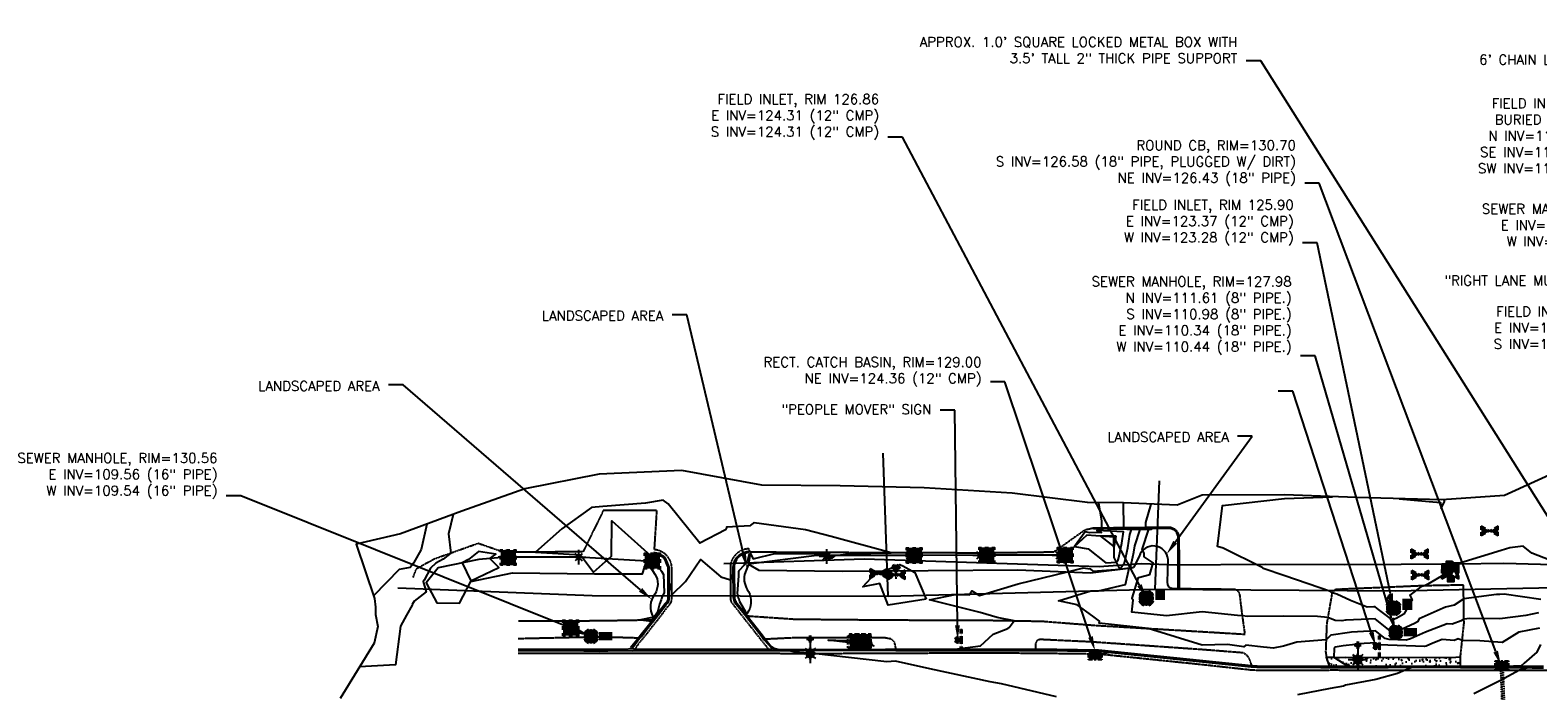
# Model space of a CAD drawing. Header units: feet. Extents: x 351431 to 355879, y 310968 to 329728.
# Tile 202 of 254: x 351440 to 352212, y 326957 to 327295. Entities that reach past the tile are written whole.
import ezdxf

# ---------------------------------------------------------------- set-up
doc = ezdxf.new("R2010")
doc.units = ezdxf.units.FT
doc.header["$MEASUREMENT"] = 0
doc.linetypes.add('D10', pattern=[0.15, 0.1, -0.05])
doc.linetypes.add('D25', pattern=[0.375, 0.25, -0.125])
for name, color, linetype in [('EHYSC', 161, 'Continuous'), ('ELIO-LANDSCAPE', 3, 'Continuous'), ('ELTCH-EG1', 253, 'Continuous'), ('ELTCN-EG1', 251, 'Continuous'), ('ELTNB-EG1', 55, 'Continuous'), ('ELTT', 3, 'Continuous'), ('ELUDC', 153, 'D10'), ('ELUEU', 153, 'UE'), ('ELUG', 153, 'EGASRT'), ('ELYCB-BACK', 5, 'Continuous'), ('ELYCB-FL', 2, 'Continuous'), ('ELYSP', 1, 'D25'), ('ELYSW-BACK', 2, 'Continuous'), ('ESFLJ', 5, 'Continuous'), ('ESFLP', 4, 'Continuous'), ('ESFS', 153, 'Continuous'), ('ESIP', 41, 'Continuous'), ('ESMask', 155, 'Continuous'), ('ESUD', 5, 'Continuous'), ('ESUD-CMP', 13, 'D10'), ('ESUS', 5, 'Continuous'), ('ESUW', 5, 'Continuous'), ('ETFS', 6, 'Continuous'), ('ETIF', 4, 'Continuous'), ('ETIO', 3, 'Continuous'), ('ETU-Unknown', 3, 'Continuous'), ('ETUD', 4, 'Continuous'), ('ETUS', 2, 'Continuous')]:
    doc.layers.add(name, color=color, linetype=linetype)
doc.styles.add('ANNO-TOPO', font='simplex.shx')
doc.styles.add('ROMANSM', font='romansm.shx')
doc.linetypes.add('EGASRT', pattern='A,0.15,-0.07,0.15,-0.04,["G",ROMANSM,S=0.08,R=0,X=-0.005,Y=-0.04],-0.12,0.15,-0.07,0.15,-0.04,[")",ROMANSM,S=0.08,R=0,X=-0.09,Y=-0.04],-0.075', length=1.015)
doc.linetypes.add('UE', pattern='A,0.25,-0.07,0.07,-0.07,0.07,-0.07,0.07,-0.07,0.25,-0.06,["UE",ROMANSM,S=0.08,R=0,X=-0.02,Y=-0.04],-0.175', length=1.225)

# ---------------------------------------------------------------- blocks, each defined once
blk = doc.blocks.new('ESIPOST')
blk.add_lwpolyline([(0.03, 0.03), (0.03, -0.03), (-0.03, -0.03), (-0.03, 0.03), (0.03, 0.03)])
at = {"layer": 'ESMask'}
blk.add_solid([(-0.03, -0.03), (-0.03, 0.03), (0.03, -0.03), (0.03, 0.03)], dxfattribs=at)
blk = doc.blocks.new('ESUFJBOX1')
for points in [[(-0.079, 0.054), (-0.079, 0.079), (-0.054, 0.079)], [(-0.079, -0.018), (-0.079, 0.018)], [(-0.018, 0.079), (0.018, 0.079)], [(0.054, 0.079), (0.079, 0.079), (0.079, 0.054)], [(0.079, 0.018), (0.079, -0.018)], [(-0.079, -0.079), (-0.079, -0.054)], [(-0.054, -0.079), (-0.079, -0.079)], [(0.018, -0.079), (-0.018, -0.079)], [(0.079, -0.054), (0.079, -0.079), (0.054, -0.079)]]:
    blk.add_lwpolyline(points)
at = {"layer": 'ESMask'}
blk.add_solid([(-0.079, -0.079), (-0.079, 0.079), (0.079, -0.079), (0.079, 0.079)], dxfattribs=at)
blk = doc.blocks.new('ESUFJBOX2')
for points in [[(-0.079, 0.054), (-0.079, 0.079), (-0.054, 0.079)], [(-0.079, -0.018), (-0.079, 0.018)], [(-0.052, 0.018), (-0.052, 0.052), (-0.018, 0.052)], [(-0.018, 0.079), (0.018, 0.079)], [(0.018, 0.052), (0.052, 0.052), (0.052, 0.018)], [(0.054, 0.079), (0.079, 0.079), (0.079, 0.054)], [(0.079, 0.018), (0.079, -0.018)], [(-0.079, -0.079), (-0.079, -0.054)], [(-0.054, -0.079), (-0.079, -0.079)], [(-0.052, -0.052), (-0.052, -0.018)], [(-0.018, -0.052), (-0.052, -0.052)], [(0.018, -0.079), (-0.018, -0.079)], [(0.052, -0.018), (0.052, -0.052), (0.018, -0.052)], [(0.079, -0.054), (0.079, -0.079), (0.054, -0.079)]]:
    blk.add_lwpolyline(points)
at = {"layer": 'ESMask'}
blk.add_solid([(-0.079, -0.079), (-0.079, 0.079), (0.079, -0.079), (0.079, 0.079)], dxfattribs=at)
blk = doc.blocks.new('ESUFJBOX3')
for p, q in [((-0.12, 0.062), (-0.096, 0.062)), ((-0.12, 0.042), (-0.12, 0.062)), ((-0.12, 0.008), (-0.12, 0.027)), ((-0.092, 0.042), (-0.092, 0.062)), ((-0.092, 0.008), (-0.092, 0.027)), ((-0.077, 0.062), (-0.053, 0.062)), ((-0.062, 0.042), (-0.062, 0.062)), ((-0.062, 0.008), (-0.062, 0.027)), ((-0.034, 0.062), (-0.01, 0.062)), ((0.01, 0.062), (0.034, 0.062)), ((0.053, 0.062), (0.077, 0.062)), ((0.062, 0.042), (0.062, 0.062)), ((0.062, 0.008), (0.062, 0.027)), ((0.092, 0.042), (0.092, 0.062)), ((0.092, 0.008), (0.092, 0.027)), ((0.096, 0.062), (0.12, 0.062)), ((0.12, 0.042), (0.12, 0.062)), ((0.12, 0.008), (0.12, 0.027)), ((-0.12, -0.027), (-0.12, -0.008)), ((-0.12, -0.062), (-0.12, -0.042)), ((-0.12, -0.062), (-0.096, -0.062)), ((-0.092, -0.027), (-0.092, -0.008)), ((-0.092, -0.062), (-0.092, -0.042)), ((-0.077, -0.062), (-0.053, -0.062)), ((-0.062, -0.027), (-0.062, -0.008)), ((-0.062, -0.062), (-0.062, -0.042)), ((-0.034, -0.062), (-0.01, -0.062)), ((0.01, -0.062), (0.034, -0.062)), ((0.053, -0.062), (0.077, -0.062)), ((0.062, -0.027), (0.062, -0.008)), ((0.062, -0.062), (0.062, -0.042)), ((0.092, -0.027), (0.092, -0.008)), ((0.092, -0.062), (0.092, -0.042)), ((0.096, -0.062), (0.12, -0.062)), ((0.12, -0.027), (0.12, -0.008)), ((0.12, -0.062), (0.12, -0.042))]:
    blk.add_line(p, q)
at = {"layer": 'ESMask'}
blk.add_solid([(-0.12, 0.062), (0.12, 0.062), (-0.12, -0.062), (0.12, -0.062)], dxfattribs=at)
blk = doc.blocks.new('ESILLITE')
at = {"layer": 'ESMask'}
h = blk.add_hatch(color=256, dxfattribs=at)
edge = h.paths.add_edge_path()
edge.add_arc((0, 0), 0.0225, 0, 360)
for p, q in [((-0.016, 0.016), (-0.037, 0.037)), ((0, 0.075), (0, 0.022)), ((0.016, 0.016), (0.038, 0.038)), ((-0.023, 0), (-0.075, 0)), ((-0.016, -0.016), (-0.037, -0.037)), ((0, -0.023), (0, -0.075)), ((0.016, -0.016), (0.037, -0.037)), ((0.022, 0), (0.075, 0))]:
    blk.add_line(p, q)
for start, end in [(145.5453, 169.4253), (100.655, 124.235), (55.8359, 79.345), (10.5782, 34.5257), (190.7354, 214.1926), (235.503, 259.345), (280.655, 304.414), (325.7245, 349.2682)]:
    blk.add_arc((0, 0), 0.0225, start, end)
blk = doc.blocks.new('ESIPUBSIGN')
at = {"layer": 'ESMask'}
h = blk.add_hatch(color=256, dxfattribs=at)
edge = h.paths.add_edge_path()
edge.add_arc((0, 0), 0.03, 90, 450)
for p, q in [((-0.03, 0.105), (-0.045, 0.105)), ((-0.045, 0.105), (-0.045, 0.066)), ((-0.045, 0.038), (-0.045, -0.039)), ((-0.03, 0.105), (-0.03, 0.066)), ((-0.03, 0.038), (-0.03, -0.039)), ((-0.045, -0.067), (-0.045, -0.106)), ((-0.03, -0.106), (-0.045, -0.106)), ((-0.03, -0.067), (-0.03, -0.106))]:
    blk.add_line(p, q)
for start, end in [(144.2314, 216.3563), (17.9702, 107.0495), (253.5383, 340.7883)]:
    blk.add_arc((0, 0), 0.03, start, end)
blk.add_solid([(-0.045, -0.106), (-0.03, -0.106), (-0.045, 0.105), (-0.03, 0.105)], dxfattribs=at)
blk = doc.blocks.new('ESUFMALUM')
for p, q in [((-0.1, -0.148), (-0.05, -0.148)), ((-0.053, -0.095), (-0.035, -0.112)), ((0, -0.03), (0, -0.098)), ((0.053, -0.095), (0.035, -0.112)), ((0.05, -0.148), (0.1, -0.148)), ((-0.035, -0.183), (-0.053, -0.201)), ((0, -0.198), (0, -0.248)), ((0.035, -0.183), (0.053, -0.201))]:
    blk.add_line(p, q)
for centre, radius, start, end in [((0, 0), 0.0295, 153.6503, 206.3497), ((0, 0), 0.0295, 63.6503, 116.3497), ((0, 0), 0.0295, 333.6503, 26.3497), ((0, -0.148), 0.05, 166.7041, 193.2959), ((0, -0.148), 0.05, 121.7041, 148.2959), ((0, 0), 0.0295, 243.6503, 296.3497), ((0, -0.148), 0.05, 76.7041, 103.2959), ((0, -0.148), 0.05, 31.7041, 58.2959), ((0, -0.148), 0.05, 346.7041, 13.2959), ((0, -0.148), 0.05, 211.7041, 238.2959), ((0, -0.148), 0.05, 256.7041, 283.2959), ((0, -0.148), 0.05, 301.7041, 328.2959)]:
    blk.add_arc(centre, radius, start, end)
at = {"layer": 'ESMask'}
for points, const_width in [([(-0.015, 0, 1), (0.015, 0, 1)], 0.0295), ([(-0.025, -0.148, 1), (0.025, -0.148, 1)], 0.05)]:
    blk.add_lwpolyline(points, format="xyb", close=True, dxfattribs=dict(at, const_width=const_width))
blk = doc.blocks.new('ESUDCI')
for p, q in [((-0.068, 0.083), (-0.068, 0.091)), ((-0.068, 0.091), (-0.026, 0.091)), ((-0.068, 0.024), (-0.068, 0.067)), ((-0.06, 0.06), (-0.068, 0.06)), ((-0.063, 0.03), (-0.068, 0.03)), ((-0.068, 0), (-0.068, 0.008)), ((-0.026, 0), (-0.068, 0)), ((-0.026, 0.03), (-0.05, 0.03)), ((-0.023, 0.06), (-0.047, 0.06)), ((0.01, 0.03), (-0.013, 0.03)), ((-0.01, 0.091), (0.01, 0.091)), ((0.013, 0.06), (-0.01, 0.06)), ((0.01, 0), (-0.01, 0)), ((0.047, 0.03), (0.023, 0.03)), ((0.026, 0.091), (0.068, 0.091)), ((0.05, 0.06), (0.026, 0.06)), ((0.068, 0.03), (0.06, 0.03)), ((0.068, 0.06), (0.063, 0.06)), ((0.068, 0.091), (0.068, 0.083)), ((0.068, 0.067), (0.068, 0.024)), ((0.068, 0.008), (0.068, 0)), ((0.068, 0), (0.026, 0))]:
    blk.add_line(p, q)
at = {"layer": 'ESMask'}
blk.add_solid([(-0.068, 0), (-0.068, 0.091), (0.068, 0), (0.068, 0.091)], dxfattribs=at)
blk = doc.blocks.new('ESUFHYDRANT')
at = {"layer": 'ESMask'}
h = blk.add_hatch(color=256, dxfattribs=at)
edge = h.paths.add_edge_path()
edge.add_arc((0, 0), 0.0366, 0, 360)
for p, q in [((-0.034, 0.014), (-0.045, -0.004)), ((0.034, 0.014), (0.045, -0.004)), ((-0.061, -0.029), (-0.072, -0.046)), ((0.001, -0.037), (0.001, -0.06)), ((0.001, -0.09), (0.001, -0.113)), ((0.061, -0.029), (0.072, -0.046))]:
    blk.add_line(p, q)
for start, end in [(113.5027, 198.7163), (341.5234, 67.3915), (244.7963, 295.4434)]:
    blk.add_arc((0, 0), 0.0366, start, end)
blk = doc.blocks.new('ESUSMHOLE')
for radius, start, end in [(0.0738, 110, 160), (0.0492, 155, 205), (0.0492, 65, 115), (0.0738, 20, 70), (0.0492, 335, 25), (0.0738, 200, 250), (0.0492, 245, 295), (0.0738, 290, 340)]:
    blk.add_arc((0, 0), radius, start, end)
at = {"layer": 'ESMask', "const_width": 0.0738}
blk.add_lwpolyline([(-0.037, 0, 1), (0.037, 0, 1)], format="xyb", close=True, dxfattribs=at)
at = {"layer": 'ESMask'}
blk.add_solid([(0.08, -0.041), (0.08, 0.044), (0.219, -0.041), (0.219, 0.044)], dxfattribs=at)
blk = doc.blocks.new('ESUVALVE')
for p, q in [((-0.087, 0.012), (-0.087, 0.049)), ((-0.043, 0.025), (-0.087, 0.049)), ((0.022, -0.012), (-0.022, 0.012)), ((0.022, 0.012), (-0.022, -0.012)), ((0.087, 0.049), (0.043, 0.025)), ((0.087, 0.012), (0.087, 0.049)), ((-0.087, -0.049), (-0.087, -0.012)), ((-0.043, -0.025), (-0.087, -0.049)), ((0.087, -0.049), (0.043, -0.025)), ((0.087, -0.049), (0.087, -0.012))]:
    blk.add_line(p, q)
at = {"layer": 'ESMask'}
blk.add_solid([(-0.087, -0.049), (-0.087, 0.049), (0.087, 0.049), (0.087, -0.049)], dxfattribs=at)
blk = doc.blocks.new('ESUDFI')
for p, q in [((-0.025, 0.012), (-0.012, 0.025)), ((-0.012, -0.012), (0.012, 0.012)), ((0.001, 0.038), (0.013, 0.051)), ((0.024, 0.024), (0.037, 0.037)), ((0.038, 0.001), (0.051, 0.014)), ((-0.051, -0.014), (-0.037, 0)), ((-0.037, -0.037), (-0.024, -0.024)), ((-0.013, -0.051), (0, -0.037)), ((0.013, -0.024), (0.025, -0.012))]:
    blk.add_line(p, q)
for radius, start, end in [(0.0787, 110, 160), (0.0525, 152.8055, 297.8903), (0.0525, 332.8055, 117.8903), (0.0787, 20, 70), (0.0787, 200, 250), (0.0787, 290, 340)]:
    blk.add_arc((0, 0), radius, start, end)
at = {"layer": 'ESMask', "const_width": 0.0787}
blk.add_lwpolyline([(-0.039, 0, 1), (0.039, 0, 1)], format="xyb", close=True, dxfattribs=at)
at = {"layer": 'ESMask', "color": 155}
blk.add_solid([(0.091, -0.018), (0.091, 0.096), (0.193, -0.018), (0.193, 0.096)], dxfattribs=at)

msp = doc.modelspace()

# ---------------------------------------------------------------- hatches: boundary and pattern name
at = {"layer": 'EHYSC'}
h = msp.add_hatch(dxfattribs=at)
h.set_pattern_fill('AR-CONC', color=256, style=0)
h.set_pattern_definition([(50, (352103.912, 326969.58), (7.1726, -0.6275), [0.75, -8.25]), (355, (352103.912, 326969.58), (-1.3875, 7.5219), [0.6, -6.6]), (100.451, (352104.51, 326969.528), (5.7851, 6.8944), [0.6374, -7.0114]), (46.184, (352103.912, 326971.58), (10.6724, -1.6552), [1.125, -12.375]), (96.636, (352104.801, 326971.442), (9.3466, 9.7412), [0.9561, -10.5171]), (351.184, (352103.912, 326971.58), (9.3466, 9.7412), [0.9, -9.9]), (21, (352104.912, 326971.08), (5.96907, -4.0262), [0.75, -8.25]), (326, (352104.912, 326971.08), (2.43315, 7.2515), [0.6, -6.6]), (71.451, (352105.4094, 326970.7445), (8.4022, 3.2253), [0.6374, -7.0114]), (37.5, (352103.912, 326969.58), (0.1216, 3.32894), [0, -6.52, 0, -6.7, 0, -6.625]), (7.5, (352103.912, 326969.58), (2.6307, 3.94412), [0, -3.82, 0, -6.37, 0, -2.525]), (327.5, (352101.682, 326969.58), (5.33822, -0.22555), [0, -2.5, 0, -7.8, 0, -10.35]), (317.5, (352100.682, 326969.58), (5.83186, 1.00105), [0, -3.25, 0, -5.18, 0, -7.35])])
h.paths.add_polyline_path([(352172.54, 326974.26), (352170.18, 326974.22), (352135.49, 326974.05), (352107.66, 326974.19), (352103.91, 326974.13), (352105.4, 326969.67), (352135.61, 326969.58), (352170.24, 326969.63), (352172.59, 326969.62)])

# ---------------------------------------------------------------- linework, layer by layer
at = {"layer": 'ELIO-LANDSCAPE', "flags": 128}
for points in [[(352028.06, 327009.06), (352025.47, 327009.09, -0.412335), (352022.53, 327012.54), (352022.84, 327024.2, 0.823285), (352008.06, 327025.74), (352005.21, 327020.11)], [(351755.79, 327023.37), (351760.01, 327016.68, -0.298702), (351759.98, 327006.49, 0.309791), (351759.24, 326994.7)], [(351808.88, 327027.14), (351808.05, 327021.78), (351805.96, 327016.45, 0.212723), (351807.99, 327007.83, -0.286904), (351807.16, 326996.32)]]:
    msp.add_lwpolyline(points, format="xyb", dxfattribs=at)
at = {"layer": 'ELTCH-EG1', "elevation": 130, "flags": 128}
for points in [[(351656.7, 327047.24), (351654.44, 327037.29), (351655.5, 327027.32), (351651.73, 327024.26), (351647.95, 327022.22), (351645.19, 327019.63), (351641.85, 327013.63), (351641.36, 327012.81), (351643.03, 327007.63), (351636.73, 327002.75), (351635.81, 327001.04), (351635.7, 327000.84), (351632.89, 326995.66), (351629.81, 326990), (351627.23, 326970.25), (351608.87, 326969.3)], [(351965.7, 326953.93), (351937.58, 326960.49), (351931.65, 326961.52), (351900.78, 326968.26), (351883.33, 326972.06), (351878.88, 326971.83), (351841.12, 326976.04), (351831.89, 326976.67), (351829.67, 326977.18), (351790.12, 326977.51), (351812.35, 326977.68), (351827.01, 326977.63), (351831.89, 326977.6), (351859.62, 326977.87), (351878.09, 326978.04), (351881.01, 326978), (351883.42, 326977.95), (351896.72, 326978.09), (351913.56, 326978.28), (351926.82, 326980.02), (351933.34, 326985.94), (351940.8, 326988.9), (351941.54, 326989.3), (351944.07, 326992.83), (351935.38, 326994.53), (351926.54, 326997), (351900.69, 327003.5), (351913.86, 327006.31), (351920.92, 327006.11), (351922.41, 327008.16), (351926.28, 327005.73), (351946.01, 327011.65), (351971.34, 327017.82), (351978.83, 327019.73), (351979.42, 327019.93), (351982.89, 327019.31), (351984.34, 327018.17), (351998.16, 327019.19), (352000.55, 327022.44), (352001.18, 327025.4), (352002.18, 327030.17), (352003.26, 327036.98), (352004.08, 327039.48), (351991.94, 327039.66), (352014.29, 327039.83), (352014.36, 327039.91), (352014.31, 327040.08), (351988.89, 327040.2), (351988.86, 327043.74), (351987.33, 327053.22)], [(351899.01, 327003.93), (351879.58, 327000.7), (351875.25, 327011.79), (351866.48, 327010.21), (351872.8, 327016.98), (351873.37, 327017.37), (351876.27, 327017.81), (351885.42, 327021.57), (351886.98, 327020.91), (351893.12, 327017.58), (351899.01, 327003.93)], [(352213.04, 326989.08), (352202.45, 326986.96), (352193.88, 326981.68), (352182.52, 326982.59), (352173.44, 326982.66), (352171.34, 326983.47), (352169.26, 326982.7), (352163.16, 326983.14), (352158.41, 326981.29), (352155.04, 326979.83), (352154.12, 326979.56), (352130.7, 326980.56), (352130.23, 326980.66), (352129.16, 326981.52), (352120.25, 326981), (352119.65, 326980.97), (352118.56, 326980.79), (352118.87, 326980.58), (352112.46, 326979.9), (352108.46, 326979.32), (352107.93, 326978.63), (352107.66, 326974.19), (352114.84, 326969.65), (352135.6, 326969.23), (352147.53, 326968.95), (352146.74, 326968.49), (352144.24, 326967.57), (352140.28, 326965.87), (352129.24, 326962.76), (352113.61, 326959.9), (352112.6, 326959.3), (352105.83, 326958.18), (352089.03, 326954.87)], [(351728.5, 326977.58), (351731.59, 326977.58), (351744.32, 326977.59), (351731.65, 326977.05), (351707.85, 326977.53), (351728.5, 326977.58)], [(351852.74, 326982.85), (351856.86, 326982.7), (351870.38, 326982.8), (351871.21, 326980.55), (351872.12, 326979.97), (351870.78, 326980.25), (351848.78, 326982.94), (351852.74, 326982.85)]]:
    msp.add_lwpolyline(points, dxfattribs=at)
at = {"layer": 'ELTCN-EG1', "flags": 128}
for points, elevation in [([(351757.7, 327025.61), (351757.43, 327025.13), (351758.98, 327025.15), (351759.39, 327024.57), (351759.65, 327024.24), (351759.76, 327024.13), (351759.88, 327024.04), (351760.42, 327023.67), (351760.62, 327023.44), (351760.84, 327023.17), (351762.52, 327019.23), (351763.04, 327018.66), (351763.44, 327018.23), (351764.48, 327016.4), (351764.83, 327007.15), (351763.77, 327005.21), (351763.43, 327004.25), (351763.25, 327003.44), (351762.5, 327001.32), (351761.47, 326997.23), (351759.47, 326994.51), (351759.01, 326993.79), (351758.72, 326994.5), (351752.94, 326993.22), (351758.38, 326992.67), (351758.6, 326992.74), (351759.2, 326993.45), (351759.83, 326994.17), (351762.43, 326997.45), (351765.57, 327001.32), (351765.87, 327001.6), (351766.53, 327002.11), (351766.57, 327002.16), (351766.58, 327002.17), (351766.62, 327002.22), (351766.63, 327002.23), (351766.66, 327002.28), (351766.67, 327002.29), (351766.68, 327002.29), (351766.72, 327002.35), (351766.73, 327002.35), (351766.76, 327002.41), (351766.77, 327002.42), (351766.81, 327002.47), (351766.81, 327002.48), (351766.85, 327002.53), (351766.85, 327002.54), (351766.89, 327002.6), (351766.89, 327002.61), (351766.93, 327002.66), (351766.93, 327002.67), (351766.96, 327002.73), (351766.97, 327002.74), (351767, 327002.8), (351767, 327002.81), (351767.03, 327002.87), (351767.04, 327002.88), (351767.06, 327002.94), (351767.07, 327002.94), (351767.09, 327003.01), (351767.1, 327003.01), (351767.12, 327003.08), (351767.12, 327003.09), (351767.15, 327003.15), (351767.15, 327003.16), (351767.17, 327003.22), (351767.17, 327003.23), (351767.19, 327003.29), (351767.19, 327003.3), (351767.21, 327003.36), (351767.21, 327003.37), (351767.23, 327003.44), (351767.23, 327003.45), (351767.25, 327003.51), (351767.25, 327003.52), (351767.26, 327003.58), (351767.26, 327003.59), (351767.27, 327003.66), (351767.28, 327003.67), (351767.29, 327003.73), (351767.29, 327003.74), (351767.29, 327003.81), (351767.3, 327003.81), (351767.3, 327003.88), (351767.3, 327003.89), (351767.31, 327003.96), (351767.31, 327003.96), (351767.31, 327004.03), (351767.31, 327004.04), (351767.31, 327004.11), (351767.31, 327004.11), (351767.31, 327004.18), (351767.39, 327011.94), (351768.31, 327008.49), (351768.68, 327006.13), (351775.8, 327012.91), (351783.42, 327024.15), (351793.78, 327015.29), (351798.71, 327013.73), (351799.63, 327014.9), (351800.02, 327016.44), (351800.29, 327008.33), (351800.44, 327004.62), (351800.45, 327004.57), (351800.45, 327004.54), (351800.45, 327004.49), (351800.46, 327004.46), (351800.46, 327004.41), (351800.47, 327004.38), (351800.48, 327004.33), (351800.48, 327004.3), (351800.49, 327004.26), (351800.49, 327004.23), (351800.5, 327004.18), (351800.51, 327004.15), (351800.52, 327004.1), (351800.52, 327004.07), (351800.53, 327004.02), (351800.54, 327003.99), (351800.55, 327003.94), (351800.55, 327003.91), (351800.56, 327003.88), (351800.57, 327003.83), (351800.58, 327003.8), (351800.59, 327003.76), (351800.6, 327003.73), (351800.61, 327003.68), (351800.62, 327003.65), (351800.64, 327003.6), (351800.65, 327003.57), (351800.66, 327003.53), (351800.67, 327003.5), (351800.68, 327003.45), (351800.7, 327003.42), (351800.71, 327003.37), (351800.73, 327003.33), (351800.74, 327003.29), (351800.76, 327003.25), (351800.78, 327003.21), (351800.79, 327003.17), (351800.81, 327003.13), (351800.82, 327003.09), (351800.84, 327003.05), (351800.86, 327003.01), (351800.88, 327002.97), (351800.9, 327002.93), (351800.92, 327002.89), (351800.93, 327002.86), (351800.96, 327002.81), (351800.97, 327002.78), (351801, 327002.74), (351801.02, 327002.7), (351801.04, 327002.66), (351801.06, 327002.62), (351801.08, 327002.58), (351801.1, 327002.55), (351801.12, 327002.51), (351801.15, 327002.47), (351801.17, 327002.44), (351801.19, 327002.4), (351801.22, 327002.36), (351801.24, 327002.33), (351801.26, 327002.29), (351803.29, 326999.92), (351806.26, 326996.42), (351807.26, 326995.33), (351807.34, 326995.24), (351807.36, 326995.23), (351807.62, 326995.29), (351807.38, 326995.36), (351807.29, 326995.35), (351806.61, 326996.44), (351806.71, 326997.21), (351803.47, 327002.5), (351803.21, 327003.85), (351803.17, 327003.9), (351803.14, 327003.95), (351803.11, 327004), (351803.08, 327004.05), (351803.05, 327004.11), (351803.02, 327004.16), (351802.99, 327004.22), (351802.96, 327004.27), (351802.94, 327004.33), (351802.91, 327004.38), (351802.89, 327004.44), (351802.87, 327004.5), (351802.85, 327004.56), (351802.83, 327004.61), (351802.81, 327004.67), (351802.8, 327004.73), (351802.79, 327004.78), (351802.78, 327004.83), (351802.77, 327004.88), (351802.76, 327004.94), (351802.75, 327004.99), (351802.75, 327005.04), (351802.74, 327005.1), (351802.73, 327005.15), (351802.73, 327005.2), (351802.73, 327005.26), (351802.73, 327005.31), (351802.72, 327005.36), (351802.72, 327005.42), (351802.72, 327005.47), (351802.37, 327006.76), (351803.11, 327015.77), (351803.1, 327017.84), (351803.11, 327018.09), (351803.13, 327018.35), (351803.16, 327018.59), (351805.91, 327021.42), (351805.95, 327021.56), (351806, 327021.7), (351806.06, 327021.84), (351806.12, 327021.97), (351806.19, 327022.09), (351806.27, 327022.21), (351806.35, 327022.33), (351806.44, 327022.43), (351806.53, 327022.53), (351806.63, 327022.63), (351806.74, 327022.71), (351806.87, 327022.8), (351806.98, 327022.86), (351807.1, 327022.92), (351807.14, 327022.94), (351807.21, 327023.07), (351807.29, 327023.2), (351807.38, 327023.34), (351807.49, 327023.5), (351807.61, 327023.66), (351808.45, 327027.18), (351808.52, 327027.21), (351808.6, 327027.24), (351808.71, 327027.27), (351808.75, 327027.28), (351808.87, 327027.37), (351810.44, 327024.56), (351821.43, 327027.28), (351847.02, 327027.24), (351847.17, 327025.8), (351849.01, 327024.71), (351850.92, 327024.97), (351852.57, 327026.11), (351860.22, 327027.26), (351881, 327027.55), (351850.29, 327035.88), (351837.26, 327039.41), (351810.88, 327042.91), (351810.56, 327042.69), (351810.22, 327042.46), (351809.88, 327042.2), (351809.54, 327041.93), (351809.19, 327041.64), (351808.84, 327041.32), (351796.79, 327040.73), (351796.66, 327040.4), (351796.54, 327040.05), (351796.41, 327039.68), (351796.3, 327039.29), (351783.12, 327032.46), (351766.86, 327052.57), (351764.37, 327054.46), (351755.3, 327052.91), (351733.41, 327051.19), (351727.66, 327050.8), (351712.39, 327039.78), (351699.01, 327027.98), (351721.96, 327026.46), (351728.63, 327017.67), (351737.92, 327025.91), (351738.06, 327043.99), (351757.82, 327026.25), (351757.7, 327025.61)], 131), ([(352229.73, 327019.42), (352209.04, 327027.31), (352204.61, 327030.92), (352197.88, 327030.07), (352193.39, 327028.7), (352172.28, 327022.3), (352167.47, 327022.22), (352166.34, 327022.57), (352166.49, 327021.52), (352165.72, 327019.82), (352164.96, 327016.81), (352167.24, 327017.3), (352167.63, 327016.57), (352167.42, 327016.17), (352164.96, 327016.81), (352155.84, 327011.49), (352154.13, 327010.68), (352152.68, 327010.33), (352152.21, 327010.1), (352146.6, 327005.94), (352147.89, 327003.56), (352146.99, 327002.08), (352143.57, 326996.1), (352139.61, 326993.95), (352138.27, 326993.44), (352137.33, 326993.51), (352130.6, 326998.55), (352128.8, 327000.01), (352128.12, 326999.97), (352124.8, 326999.81), (352116.22, 327003.19), (352109.17, 327006.49), (352106.89, 327007.09), (352105.93, 327007.8), (352082.54, 327015.76), (352071.48, 327019.6), (352071.44, 327019.67), (352071.39, 327019.73), (352071.34, 327019.79), (352071.29, 327019.85), (352071.23, 327019.9), (352071.18, 327019.95), (352071.12, 327020), (352071.06, 327020.04), (352071, 327020.08), (352070.93, 327020.11), (352051.03, 327029.99), (352048.08, 327030.79), (352050.77, 327051.77), (352082.52, 327055.3), (352107.07, 327056.25)], 127), ([(352141.17, 327055.23), (352162.4, 327053.29), (352162.7, 327050.22), (352164.33, 327053.79), (352164.13, 327054.76)], 127), ([(352212.45, 326996.78), (352205.99, 326995.49), (352192.63, 326993.86), (352177.26, 326993.96), (352174.34, 326993.59), (352172.95, 326992.68), (352168.36, 326991), (352165.69, 326991.19), (352154.68, 326986.9), (352146.88, 326983.51), (352144.75, 326982.89), (352136.05, 326983.26), (352133.91, 326983.74), (352129.04, 326987.69), (352122.87, 326987.32), (352116.81, 326987.03), (352115.65, 326986.84), (352106.3, 326985.44), (352106.21, 326985.45), (352103.73, 326983.03), (352088.79, 326981.85), (352081.93, 326979.72), (352076.65, 326978.82), (352073.6, 326979.08), (352071.61, 326979.37), (352062.7, 326980.35), (352061.62, 326979.41), (352053.21, 326980.73), (352040.33, 326980.24), (352012.68, 326988.87), (351987.56, 326991.49), (351987.7, 326992.64), (351984.29, 326995.18), (351976.36, 327000.91), (351966.77, 327002.95), (351983.35, 327008.03), (351987.27, 327008.03), (352001.02, 327011.34), (352002.97, 327019.76), (352003.76, 327020.83), (352004.78, 327025.58), (352005.26, 327027.85), (352005.77, 327031.1), (352008.55, 327039.55), (352001.79, 327039.64), (352014.25, 327039.74), (352014.39, 327039.91), (352014.28, 327040.25), (352000.16, 327040.32), (352000.06, 327053.16)], 129), ([(352213.77, 327003.75), (352194.98, 327006.49), (352192.63, 327006.2), (352190.99, 327006.21), (352174.2, 327004.05), (352169.25, 327000.83), (352164.96, 326999.79), (352163.67, 326999.16), (352151.39, 326993.79), (352150.53, 326992.28), (352148.97, 326991.43), (352140.39, 326987.54), (352139.41, 326987.9), (352139.51, 326986.84), (352139.4, 326986.8), (352137.81, 326986.78), (352137.59, 326986.82), (352128.92, 326993.85), (352125.5, 326993.65), (352113.96, 326993.1), (352113.72, 326993.05), (352111.73, 326992.76), (352108.36, 326992.98), (352104.59, 326994.46), (352099.27, 326995.03), (352081.92, 326995.12), (352063.49, 326995.01), (352060.95, 326995.26), (352058.41, 326995.53), (352040.22, 326997.3), (352021.96, 326995.38), (352004.3, 326997.23), (352005.03, 327003.3), (352004.25, 327004.11), (352004.44, 327004.33), (352007.68, 327014.92), (352013.49, 327016.49), (352015.21, 327022.43), (352010.67, 327025.47), (352010.61, 327027.32), (352009.64, 327029.31), (352013.03, 327039.61), (352011.63, 327039.63), (352014.2, 327039.65), (352014.43, 327039.91), (352014.25, 327040.43), (352011.43, 327040.44), (352011.41, 327043.01), (352014.2, 327052.51)], 128), ([(351643.29, 327042.27), (351640.34, 327029.31), (351636.42, 327022.2), (351634.67, 327020.09), (351629.14, 327019.03), (351616, 327005.61)], 129), ([(351996.39, 327022.77), (351997.34, 327024.05), (351997.59, 327025.21), (351999.11, 327032.49), (352000.01, 327038.24), (351986.4, 327038.97), (351988.79, 327037.88), (351982.77, 327037.86), (351980.44, 327038.39), (351974.89, 327030.77), (351981.88, 327029.54), (351990.95, 327022.37), (351996.39, 327022.77)], 131), ([(351996.24, 327036.14), (351993.1, 327036.31), (351993.65, 327036.05), (351988.26, 327036.04), (351995.17, 327030.7), (351996.03, 327034.81), (351996.24, 327036.14)], 132), ([(351675.59, 327024.64), (351678.64, 327026.88), (351669.73, 327028.31), (351664.66, 327024.2), (351661.38, 327022.42), (351665.89, 327013.18), (351680.19, 327020.08), (351675.59, 327024.64)], 131), ([(352012.51, 327005.38), (352011.61, 327004.45), (352010.65, 327005.45), (352011.43, 327006.35), (352012.51, 327005.38)], 127), ([(352137.85, 327000.03), (352137.54, 327000.32), (352137.05, 327000.32), (352135.94, 327002.84), (352135.26, 327003.54), (352135.48, 327005.44), (352136.83, 327002.88), (352138.2, 327000.95), (352138.37, 327000.82), (352138.36, 327000.21), (352137.85, 327000.03)], 126), ([(351988.83, 326975.73), (351987.65, 326975.66), (351987.14, 326975.65), (351986.32, 326975.9), (351986.12, 326975.95), (351983.09, 326977.28), (351985.49, 326977.36), (351987.2, 326977.28), (351994.56, 326976.48), (351992.97, 326976.49), (351988.83, 326975.73)], 129), ([(352213.55, 326980.67), (352211.7, 326976.81), (352205.19, 326971.02), (352203.66, 326969.7), (352199.7, 326969.57), (352206.43, 326968.81), (352207.1, 326968.74), (352203.51, 326967.72), (352202.73, 326967.49), (352193.08, 326962.15), (352179.34, 326955.36)], 131)]:
    msp.add_lwpolyline(points, dxfattribs=dict(at, elevation=elevation))
at = {"layer": 'ELTNB-EG1'}
msp.add_polyline3d([(352224.01, 327069.98, 126.04), (352195.02, 327056.85, 126.47), (352162.96, 327054.68, 127.02), (352119.38, 327055.79, 126.98), (352082.47, 327057.16, 127.04), (352040.24, 327057.13, 127.14), (352027.49, 327051.9, 127.06), (352000.06, 327053.16, 129), (351981.6, 327053.24, 130.45), (351942.95, 327058.15, 130.6), (351897.94, 327060.79, 130.44), (351854.93, 327061.84, 130.43), (351814.77, 327062.22, 130.65), (351773.89, 327069.76, 130.59), (351731.6, 327067.87, 130.43), (351693.52, 327060.27, 130.6), (351661.13, 327048.89, 130.33), (351629.87, 327037.3, 128), (351607.07, 327032.03, 128.05), (351616.47, 327004.22, 129.05), (351617.07, 326999.77, 129.19), (351617.06, 326999.3, 129.2), (351616.99, 326995.93, 129.28), (351618.22, 326989.8, 129.48), (351616.25, 326981.34, 129.6), (351598.9, 326953.04, 130.54)], dxfattribs=at)
at = {"layer": 'ELTT', "flags": 128}
for points in [[(352005.21, 327020.11), (351998.25, 327019.01), (351995.25, 327025.1), (351995.11, 327035.51), (351981.17, 327036.59), (351970.16, 327026.39), (351929.97, 327026.36), (351892.81, 327026.22), (351842.92, 327026.24), (351808.05, 327021.78), (351813.24, 327018.74), (351856.17, 327018.17), (351900.02, 327018.53), (351945.98, 327018.79), (351983.09, 327017.37)], [(351755.79, 327023.37), (351721.01, 327025.32), (351683.5, 327025.28), (351669.84, 327024.18), (351649.11, 327019.87), (351642.93, 327012.17), (351648.47, 327001.9), (351660.03, 327001.85), (351665.79, 327012.91), (351687.17, 327017.32), (351729.1, 327016.78), (351753.72, 327016.73)]]:
    msp.add_lwpolyline(points, close=True, dxfattribs=at)
at = {"layer": 'ELUDC', "flags": 128}
msp.add_lwpolyline([(352197.2, 326867.08), (352193.73, 326969.98)], dxfattribs=at)
at = {"layer": 'ELUEU', "flags": 128}
msp.add_lwpolyline([(351795.32, 327022.07), (351867.16, 327024.46), (351987.61, 327020.64), (352009.23, 327022.09), (352027.02, 327021.45), (352072.51, 327021.72), (352112.96, 327021.67), (352171.37, 327021.98), (352194.7, 327022.27), (352226, 327021.34), (352263.63, 327023.46), (352288.7, 327021.31), (352310.43, 327020.32), (352316.83, 327021.55), (352319.09, 327027), (352321.11, 327031.09), (352320.2, 327053.35), (352324.61, 327077.01), (352326.43, 327094.24), (352332.57, 327130.17), (352342.35, 327180.51), (352354.03, 327243.09), (352365.01, 327305.98), (352371.85, 327329.21), (352379.8, 327396.11), (352386.56, 327422.65), (352392.34, 327448.04), (352398.82, 327488.26), (352406.66, 327540.78), (352413.19, 327591.71), (352412.11, 327620.95), (352413.42, 327641.59), (352420.42, 327686.63), (352419.11, 327716.41), (352412.41, 327756.22), (352394.55, 327796.91), (352385.14, 327832.33), (352378.66, 327862.63), (352372.08, 327913.36), (352350.93, 328009.31), (352346.12, 328033.4), (352341.34, 328044.38), (352333.77, 328073.1), (352323.72, 328109.84), (352310.62, 328150.42), (352290.45, 328226.12), (352276.08, 328279.51), (352256.38, 328340.6), (352229.56, 328419.45), (352196.14, 328506.91), (352183.27, 328541.54), (352172.84, 328573.17), (352165.64, 328599.45), (352157.65, 328635.82), (352162.1, 328640.5), (352174.39, 328642.65), (352181.23, 328644.59), (352185.46, 328648.11), (352184.31, 328656.28), (352177.45, 328671.96), (352151.14, 328730.41), (352123.1, 328790.2), (352072.64, 328884.3), (352039.38, 328944.35), (352029.05, 328964.98), (351966.88, 329077.3), (351959.07, 329089.05), (351952.03, 329090.13), (351955.53, 329092.97), (351934.21, 329133.41), (351917.62, 329165.5), (351909.17, 329179.8), (351901.09, 329189.64), (351893.8, 329195.4), (351885.09, 329200.16), (351873.54, 329204.46), (351855.83, 329206.05)], dxfattribs=at)
at = {"layer": 'ELUG', "flags": 128}
for points in [[(351879.5, 327005.44), (351876.89, 327078.55)], [(352018.26, 327064.32), (352016.06, 327009.05)], [(351628.51, 327009.58), (351727.98, 327005.72), (351879.5, 327005.44), (352016.06, 327009.05), (352139.04, 327008.19), (352229.02, 327010.07), (352291.51, 327009.48), (352327.51, 327011.59), (352363.93, 327007.9), (352394.05, 327008.4), (352418, 327011.51), (352467.76, 327008.79), (352500.86, 327009.66), (352541.02, 327012.64), (352573.71, 327015.89), (352629.09, 327014.46), (352764.36, 327019.9), (352798.92, 327022.22), (352840.68, 327019.81), (352879.46, 327015.94), (352912.78, 327017.78), (352940.99, 327004.09), (353016.09, 327000.07), (353073.16, 326999.6), (353126.27, 327000.8), (353171.7, 327001.07), (353207.47, 326998.86), (353258.09, 326998.92), (353287.96, 327003.27), (353330.55, 327004.17), (353359.99, 327004.54), (353394.26, 327005.2), (353432.44, 327004.83), (353487, 327004.74), (353514.94, 327004.34), (353526.78, 327004.41)]]:
    msp.add_lwpolyline(points, dxfattribs=at)
at = {"layer": 'ELYCB-BACK', "flags": 128}
for points in [[(352028.06, 327009.06), (352028.02, 327035.06, 0.397991), (352023.46, 327040.07), (352014.43, 327039.91), (352014.33, 327039.92), (351984.66, 327039.66)], [(351747.63, 326979.16), (351750.89, 326983.04), (351751.62, 326984.08), (351752.53, 326985.3), (351756.73, 326990.58), (351758.89, 326993.32), (351759.66, 326994.35), (351765.28, 327001.56), (351766.14, 327002.49, 0.212084), (351766.84, 327004.17), (351766.79, 327019.74), (351766.81, 327020.22), (351766.55, 327020.96), (351765.89, 327022.63), (351765.45, 327023.57), (351764.97, 327024.43), (351764.72, 327024.81), (351764.45, 327025.12), (351764.16, 327025.37), (351763.84, 327025.57), (351763.13, 327025.89), (351762.55, 327026.13), (351761.95, 327026.35), (351760.62, 327026.75), (351759.25, 327027.09)], [(351808.41, 327027.65, 0.104035), (351804.46, 327026.39, 0.035013), (351803.06, 327025.46, 0.229845), (351800.62, 327019.04), (351800.82, 327004.62, 0.135345), (351801.54, 327002.46), (351806.37, 326996.49), (351807.3, 326995.31), (351809.91, 326992.02), (351814.28, 326986.39), (351816.53, 326983.51), (351819.51, 326979.88), (351821.04, 326978.79), (351822.97, 326978.34), (351831.93, 326978.16), (351878.09, 326978.31), (351883.38, 326978.26), (351933.68, 326978.3), (351955.06, 326978.35), (351987.23, 326977.86), (352040.58, 326972.43), (352065.54, 326969.94), (352068.43, 326969.76), (352100.98, 326969.62), (352105.4, 326969.67), (352135.61, 326969.58), (352170.24, 326969.63), (352172.59, 326969.62), (352176.01, 326969.65), (352209.29, 326969.54), (352215, 326969.56)]]:
    msp.add_lwpolyline(points, format="xyb", dxfattribs=at)
msp.add_lwpolyline([(351689.97, 326978.23), (351731.62, 326978.3), (351744.27, 326978.25), (351748.52, 326978.58), (351749.84, 326978.18), (351818.29, 326978.26), (351820.29, 326978.47)], dxfattribs=at)
at = {"layer": 'ELYCB-FL', "flags": 128}
for points in [[(351748.57, 326978.88), (351751.38, 326982.74), (351753.22, 326984.82), (351757.33, 326990.17), (351760.12, 326993.85), (351765.75, 327001.17), (351766.62, 327002.02, 0.183077), (351767.38, 327004.18), (351767.4, 327019.7), (351767.41, 327020.26), (351766.75, 327021.91), (351766.31, 327022.9), (351765.81, 327023.93), (351765.26, 327024.88), (351764.97, 327025.29), (351764.69, 327025.62), (351764.38, 327025.87), (351764.04, 327026.07), (351762.7, 327026.65), (351762.11, 327026.88), (351760.81, 327027.32), (351759.47, 327027.7)], [(351808.25, 327028.18, 0.094884), (351804.21, 327026.89, 0.040926), (351802.66, 327025.89, 0.226207), (351799.99, 327019.07), (351800.17, 327004.63, 0.112212), (351800.97, 327002.11), (351805.86, 326996.16), (351809.45, 326991.59), (351813.79, 326986.06), (351816.05, 326983.11), (351819.69, 326978.96), (351823.11, 326977.71)]]:
    msp.add_lwpolyline(points, format="xyb", dxfattribs=at)
msp.add_lwpolyline([(351690.04, 326977.54), (351731.59, 326977.53), (351744.32, 326977.59), (351748.35, 326977.49), (351831.88, 326977.52), (351878.09, 326977.67), (351883.47, 326977.59), (351933.56, 326977.64), (351955.36, 326977.66), (351987.2, 326977.23), (352040.53, 326971.78), (352065.29, 326969.24), (352068.25, 326969.02), (352101.07, 326968.87), (352105.97, 326968.96), (352135.6, 326968.93), (352170.15, 326968.98), (352172.55, 326968.93), (352176.03, 326968.91), (352209.32, 326968.73), (352215.04, 326968.76)], dxfattribs=at)
at = {"layer": 'ELYSP'}
msp.add_line((352105.4, 326969.67), (352103.91, 326974.13), dxfattribs=at)
at = {"layer": 'ELYSP', "flags": 128}
for points in [[(351749.84, 326978.18), (351752.37, 326981.92), (351754.3, 326984.04), (351758.41, 326989.33), (351761.34, 326992.98), (351766.93, 327000.31), (351767.68, 327001.11, 0.17139), (351768.68, 327004.01), (351768.65, 327021.01, 0.35234), (351759.85, 327029.14), (351761.12, 327049.23), (351733.63, 327049.15), (351723.24, 327028), (351682.15, 327027.96), (351669.63, 327032.33), (351646.94, 327024.28), (351637.73, 327019.18), (351636.1, 327014.92)], [(351807.3, 326995.31), (351831.5, 326993.65), (351877.57, 326993.24), (351933.03, 326993.02), (351958.5, 326992.58), (351984.72, 326990.52), (352040.64, 326987.22), (352062.26, 326985.93), (352060.76, 326996.63), (352059.66, 327005.65, 0.393502), (352056.58, 327008.81), (352028.67, 327009.12), (352028.57, 327035.05, 0.422764), (352023.3, 327040.55), (352014.25, 327040.47), (351984.6, 327040.16), (351980.13, 327039.15), (351964.3, 327027.88), (351930.28, 327027.45), (351891.73, 327027.51), (351848.82, 327027.69), (351808.85, 327027.88), (351808.22, 327029.67)], [(351808.22, 327029.67, 0.359561), (351798.69, 327021.12), (351798.74, 327004.5, 0.208834), (351799.94, 327001.33), (351804.76, 326995.22), (351808.33, 326990.72), (351812.69, 326985.16), (351815.08, 326982.18), (351818.29, 326978.26)]]:
    msp.add_lwpolyline(points, format="xyb", dxfattribs=at)
for points in [[(351689.98, 326976.25), (351731.77, 326976.21), (351744.47, 326976.17), (351748.36, 326976.16), (351823.02, 326976.16), (351831.9, 326975.98), (351878, 326976.27), (351883.53, 326976.27), (351933.66, 326976.37), (351955.35, 326976.26), (351987.26, 326975.89), (352040.54, 326970.43), (352065.13, 326967.73), (352067.97, 326967.59), (352101.08, 326967.5), (352105.7, 326967.61), (352135.8, 326967.57), (352170.22, 326967.55), (352172.7, 326967.47), (352176.08, 326967.59), (352209.4, 326967.46), (352215.04, 326967.47), (352267.23, 326967.58), (352318.58, 326967.41), (352371.98, 326967.51), (352395.2, 326967.46), (352396.91, 326967.64), (352398.55, 326967.84), (352402.57, 326968.41), (352403.54, 326968.59), (352405.1, 326968.94), (352405.75, 326969.13), (352406.34, 326969.35), (352407.45, 326969.83), (352408.9, 326970.54), (352410.93, 326971.49), (352412.78, 326972.4), (352415.23, 326973.67), (352417.03, 326974.63), (352418.67, 326975.55), (352420.8, 326976.89), (352422.1, 326977.79), (352423.26, 326978.68), (352424.7, 326980), (352425.44, 326980.75), (352426.76, 326982.19), (352427.98, 326983.67), (352428.95, 326984.9), (352429.77, 326985.99), (352430.48, 326987.04), (352431.33, 326988.49), (352432.06, 326989.86), (352432.68, 326991.16), (352432.95, 326991.84), (352433.32, 326992.96), (352434.41, 326996.83), (352434.87, 326998.63), (352435.29, 327000.43), (352435.68, 327002.28), (352436.22, 327005.3), (352436.44, 327007.05), (352436.6, 327008.97), (352436.71, 327010.88), (352436.82, 327014.77), (352436.27, 327016.08)], [(352172.59, 326969.62), (352172.54, 326974.26), (352174.37, 326991.39), (352174.1, 327011.06), (352152.31, 327010.65), (352134.49, 327009.85), (352118.37, 327009.21), (352108.4, 327008.75), (352106.78, 327006.97), (352104.06, 326991.43), (352103.49, 326976.95), (352103.91, 326974.13)], [(351690.25, 326992.7), (351731.81, 326992.87), (351758.89, 326993.32)], [(351690.08, 326983.74), (351732.01, 326984.67), (351751.62, 326984.08)], [(351816.53, 326983.51), (351832.37, 326984.26), (351877.83, 326984.18), (351880.86, 326983.66), (351882.57, 326982.06), (351883.38, 326978.26)], [(351955.06, 326978.35), (351955.13, 326981.29), (351955.93, 326983), (351957.3, 326983.38), (351983.66, 326982.11), (352040.24, 326978.19), (352061.34, 326976.54), (352063.11, 326975.2), (352064.42, 326973.14), (352065.54, 326969.94)]]:
    msp.add_lwpolyline(points, dxfattribs=at)
at = {"layer": 'ELYSW-BACK', "flags": 128}
msp.add_lwpolyline([(352105.4, 326969.67), (352103.91, 326974.13), (352107.66, 326974.19), (352135.49, 326974.05), (352170.18, 326974.22), (352172.54, 326974.26)], dxfattribs=at)
at = {"layer": 'ESUD-CMP', "flags": 128}
msp.add_lwpolyline([(352192.98, 326969.96), (352196.45, 326867.06), (352197.95, 326867.11), (352194.48, 326970.01)], close=True, dxfattribs=at)
at = {"layer": 'ETFS', "linetype": 'ByBlock', "lineweight": -2}
for p, q in [((352086.64, 327110.21), (352079.14, 327110.21)), ((351913.56, 327100.54), (351906.06, 327100.54))]:
    msp.add_line(p, q, dxfattribs=at)
for points in [[(352126.87, 326986.93), (352086.64, 327110.21)], [(351914.98, 326990.47), (351913.56, 327100.54)]]:
    msp.add_lwpolyline(points, dxfattribs=at)
at = {"layer": 'ETFS'}
for points in [[(351916.23, 326990.49), (351915.07, 326982.97), (351913.73, 326990.46)], [(352128.06, 326987.32), (352129.2, 326979.8), (352125.68, 326986.54)]]:
    msp.add_solid(points, dxfattribs=at)
at = {"layer": 'ETIO', "linetype": 'ByBlock', "lineweight": -2}
for p, q in [((351776.38, 327149.38), (351768.88, 327149.38)), ((351631.13, 327113.46), (351623.63, 327113.46)), ((352065.91, 327087.33), (352058.41, 327087.33))]:
    msp.add_line(p, q, dxfattribs=at)
for points in [[(351805.49, 327026.97), (351776.38, 327149.38)], [(351752.74, 327008.6), (351631.13, 327113.46)], [(352026.49, 327032.95), (352065.91, 327087.33)]]:
    msp.add_lwpolyline(points, dxfattribs=at)
at = {"layer": 'ETIO'}
for points in [[(352027.5, 327032.21), (352022.09, 327026.87), (352025.48, 327033.68)], [(351806.71, 327027.26), (351807.23, 327019.68), (351804.28, 327026.69)], [(351753.56, 327009.55), (351758.42, 327003.7), (351751.92, 327007.65)]]:
    msp.add_solid(points, dxfattribs=at)
at = {"layer": 'ETU-Unknown', "linetype": 'ByBlock', "lineweight": -2}
msp.add_line((352070.28, 327279.25), (352062.78, 327279.25), dxfattribs=at)
msp.add_lwpolyline([(352255.93, 326984.93), (352070.28, 327279.25)], dxfattribs=at)
at = {"layer": 'ETUD', "linetype": 'ByBlock', "lineweight": -2}
for p, q in [((351886.85, 327240.32), (351879.35, 327240.32)), ((352100.27, 327216.73), (352092.77, 327216.73)), ((352099.18, 327186.21), (352091.68, 327186.21)), ((351939.32, 327115.03), (351931.82, 327115.03))]:
    msp.add_line(p, q, dxfattribs=at)
for points in [[(352008.17, 327010.97), (351886.85, 327240.32)], [(352190.58, 326977), (352100.27, 327216.73)], [(352136.72, 327006.59), (352099.18, 327186.21)], [(351983.11, 326984.47), (351939.32, 327115.03)]]:
    msp.add_lwpolyline(points, dxfattribs=at)
at = {"layer": 'ETUD'}
for points in [[(352009.28, 327011.55), (352011.68, 327004.34), (352007.07, 327010.38)], [(352137.94, 327006.85), (352138.25, 326999.25), (352135.5, 327006.33)], [(351984.29, 326984.87), (351985.49, 326977.36), (351981.92, 326984.07)], [(352191.75, 326977.44), (352193.23, 326969.98), (352189.41, 326976.56)]]:
    msp.add_solid(points, dxfattribs=at)
at = {"layer": 'ETUS', "linetype": 'ByBlock', "lineweight": -2}
for p, q in [((352098.09, 327128.41), (352090.59, 327128.41)), ((351548.07, 327056.66), (351540.57, 327056.66))]:
    msp.add_line(p, q, dxfattribs=at)
for points in [[(352137.31, 326994.09), (352098.09, 327128.41)], [(351720.35, 326987.61), (351548.07, 327056.66)]]:
    msp.add_lwpolyline(points, dxfattribs=at)
at = {"layer": 'ETUS'}
for points in [[(352138.51, 326994.44), (352139.41, 326986.89), (352136.11, 326993.74)], [(351720.82, 326988.77), (351727.32, 326984.82), (351719.89, 326986.45)]]:
    msp.add_solid(points, dxfattribs=at)

# ---------------------------------------------------------------- block references
at = {"layer": 'ESFLJ', "xscale": 50, "yscale": 50, "zscale": 50}
for name, p in [('ESUFJBOX1', (351684.97, 327025.13)), ('ESUFJBOX1', (351758.73, 327023.39)), ('ESUFJBOX1', (351892.81, 327026.22)), ('ESUFJBOX1', (351929.97, 327026.36)), ('ESUFJBOX1', (351970.16, 327026.39)), ('ESUFJBOX1', (351716.94, 326989.08)), ('ESUFJBOX3', (351864.88, 326981.97)), ('ESUFJBOX2', (351863.85, 326982.08)), ('ESUFJBOX2', (351866.51, 326982.09))]:
    msp.add_blockref(name, p, dxfattribs=at)
at = {"layer": 'ESFLP', "xscale": 50, "yscale": 50, "zscale": 50}
for name, p in [('ESILLITE', (351683.5, 327025.28)), ('ESILLITE', (351721.01, 327025.32)), ('ESILLITE', (351847.89, 327025.73)), ('ESILLITE', (351890.6, 327026.13)), ('ESILLITE', (351926.6, 327026.16)), ('ESILLITE', (351967.17, 327026.18)), ('ESUFMALUM', (351839.58, 326983.46)), ('ESUFMALUM', (352119.96, 326980.31))]:
    msp.add_blockref(name, p, dxfattribs=at)
at = {"layer": 'ESFS', "xscale": 50, "yscale": 50, "zscale": 50, "rotation": 180}
for p in [(351915.07, 326982.97), (352129.2, 326979.8)]:
    msp.add_blockref('ESIPUBSIGN', p, dxfattribs=at)
at = {"layer": 'ESIP', "xscale": 50, "yscale": 50, "zscale": 50}
for p in [(352166.88, 327021.73), (352164.59, 327020.46), (352164.96, 327016.81), (352167.58, 327014.29), (352168.81, 327016.7), (352170.04, 327019.88)]:
    msp.add_blockref('ESIPOST', p, dxfattribs=at)
at = {"layer": 'ESUD', "xscale": 50, "yscale": 50, "zscale": 50}
for p in [(352011.68, 327004.34), (352138.25, 326999.25)]:
    msp.add_blockref('ESUDFI', p, dxfattribs=at)
at = {"layer": 'ESUD', "xscale": 50, "yscale": 50, "zscale": 50, "rotation": 180}
for p in [(351985.49, 326977.36), (352193.73, 326972.26)]:
    msp.add_blockref('ESUDCI', p, dxfattribs=at)
at = {"layer": 'ESUS', "xscale": 50, "yscale": 50, "zscale": 50}
for p in [(351727.32, 326984.82), (352139.41, 326986.89)]:
    msp.add_blockref('ESUSMHOLE', p, dxfattribs=at)
at = {"layer": 'ESUW', "xscale": 50, "yscale": 50, "zscale": 50}
for name, p in [('ESUVALVE', (352187.57, 327038.73)), ('ESUVALVE', (352151.73, 327026.93)), ('ESUVALVE', (351874.61, 327016.85)), ('ESUVALVE', (351883.78, 327016.29)), ('ESUFHYDRANT', (351883.43, 327019.82)), ('ESUVALVE', (352152.06, 327016.14)), ('ESUVALVE', (352167.39, 327016.55)), ('ESUFHYDRANT', (352166.86, 327019.18))]:
    msp.add_blockref(name, p, dxfattribs=at)

# ---------------------------------------------------------------- texts
at = {"layer": 'ETFS', "char_height": 5, "attachment_point": 3, "style": 'ANNO-TOPO'}
for s, insert in [('"RIGHT LANE MUST TURN RIGHT" SIGN', (352292.46, 327169.4)), ('"PEOPLE MOVER" SIGN', (351901.56, 327103.49))]:
    msp.add_mtext(s, dxfattribs=dict(at, insert=insert))
at = {"layer": 'ETIF', "insert": (352254.14, 327282.46), "char_height": 5, "attachment_point": 3, "style": 'ANNO-TOPO'}
msp.add_mtext("6' CHAIN LINK FENCE", dxfattribs=at)
at = {"layer": 'ETIO', "char_height": 5, "attachment_point": 3, "style": 'ANNO-TOPO'}
for insert in [(351764.38, 327151.38), (351619.13, 327115.46), (352053.91, 327089.33)]:
    msp.add_mtext('LANDSCAPED AREA', dxfattribs=dict(at, insert=insert))
at = {"layer": 'ETU-Unknown', "insert": (352058.28, 327291.49), "char_height": 5, "width": 179.2723, "attachment_point": 3, "style": 'ANNO-TOPO'}
msp.add_mtext('APPROX. 1.0\' SQUARE LOCKED METAL BOX WITH 3.5\' TALL 2" THICK PIPE SUPPORT', dxfattribs=at)
at = {"layer": 'ETUD', "char_height": 5, "attachment_point": 3, "style": 'ANNO-TOPO'}
for s, insert in [('FIELD INLET, RIM 126.86\\PE INV=124.31 (12" CMP)\\PS INV=124.31 (12" CMP)', (351874.85, 327262.22)), ('FIELD INLET, RIM=118.06 \\PBURIED 0.2\'-0.5\' DEPTH\\PN INV=114.76 (24" CMP)\\PSE INV=114.26 (24" PIPE)\\PSW INV=114.06 (24" PIPE)', (352273.42, 327260.1)), ('ROUND CB, RIM=130.70\\PS INV=126.58 (18" PIPE, PLUGGED W/ DIRT)\\PNE INV=126.43 (18" PIPE)', (352088.27, 327238.63)), ('FIELD INLET, RIM 125.90\\PE INV=123.37 (12" CMP)\\PW INV=123.28 (12" CMP)', (352087.18, 327208.12)), ('FIELD INLET, RIM=137.78\\PE INV=133.21 (18" CMP)\\PS INV=133.56 (18" CMP)', (352275.69, 327153.58)), ('RECT. CATCH BASIN, RIM=129.00\\PNE INV=124.36 (12" CMP)', (351927.32, 327127.65))]:
    msp.add_mtext(s, dxfattribs=dict(at, insert=insert))
at = {"layer": 'ETUS', "char_height": 5, "attachment_point": 3, "style": 'ANNO-TOPO'}
for s, insert in [('SEWER MANHOLE, RIM=136.49\\PE INV=111.90 (UNK. PIPE.)\\PW INV=111.52 (18" PIPE.)', (352285.93, 327206.08)), ('SEWER MANHOLE, RIM=127.98\\PN INV=111.61 (8" PIPE.)\\PS INV=110.98 (8" PIPE.)\\PE INV=110.34 (18" PIPE.)\\PW INV=110.44 (18" PIPE.)', (352086.09, 327168.88)), ('SEWER MANHOLE, RIM=130.56\\PE INV=109.56 (16" PIPE)\\PW INV=109.54 (16" PIPE)', (351536.07, 327078.57))]:
    msp.add_mtext(s, dxfattribs=dict(at, insert=insert))

doc.saveas('drawing.dxf')
